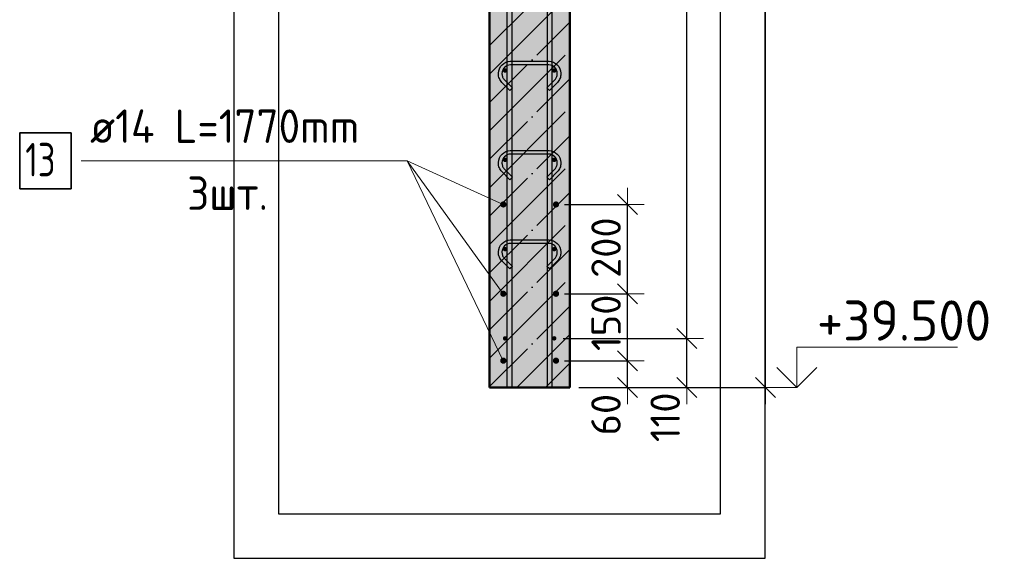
# Model space of a CAD drawing. Header units: millimetres. Extents: x 10987 to 63485, y -5166 to 39219.
# Tile 13 of 43: x 22496 to 24701, y 1241 to 2448. Entities that reach past the tile are written whole.
import ezdxf

# ---------------------------------------------------------------- set-up
doc = ezdxf.new("R2010")
doc.units = ezdxf.units.MM
doc.header["$PDMODE"] = 65
doc.linetypes.add('______11', pattern=[150, 120, -15, 0, -15])
doc.linetypes.add('______5', pattern=[330, 240, -30, 30, -30])
for name, color, linetype, lineweight in [('Standard', 7, 'Continuous', 25), ('Арм.стержн. вертикальными 1', 22, 'Continuous', 35), ('Арм.стержн.горизонт. 1', 180, 'Continuous', 35), ('Арм.стержн.горизонт. 2', 202, 'Continuous', 35), ('Высотная отметка (окна)', 7, 'Continuous', 13), ('Высотная отметки_ общее', 7, 'Continuous', 13), ('Размерная линия_ общее', 7, 'Continuous', 13)]:
    doc.layers.add(name, color=color, linetype=linetype, lineweight=lineweight)
doc.layers.add('Арм.стержн.Стяжки', color=7, linetype='Continuous', lineweight=35, true_color=0x501e0f)
doc.styles.add('ISOCPEUR', font='ISOCPEUR')
doc.dimstyles.new('DIMSTYLE_3', dxfattribs={"dimtxt": 66, "dimasz": 75, "dimexe": 0, "dimexo": 0, "dimgap": 33, "dimtad": 2, "dimdec": 0, "dimrnd": 5, "dimzin": 12, "dimdsep": 46, "dimtxsty": 'ISOCPEUR', "dimblk1": 'ALL_ML_STRICH', "dimblk2": 'ALL_ML_STRICH', "dimsah": 1, "dimcen": 0, "dimclrd": 7, "dimclre": 256, "dimclrt": 7, "dimadec": 0, "dimazin": 0, "dimtfac": 1, "dimtdec": 0, "dimtix": 1, "dimtmove": 2, "dimatfit": 3, "dimfxl": 0, "dimtvp": 1.2, "dimtzin": 0, "dimlwd": 0, "dimlwe": -3, "dimarcsym": 0})
doc.dimstyles.new('DIMSTYLE_6', dxfattribs={"dimtxt": 66, "dimasz": 75, "dimexe": 0, "dimexo": 0, "dimgap": 33, "dimtad": 2, "dimdec": 0, "dimrnd": 5, "dimzin": 12, "dimdsep": 46, "dimtxsty": 'ISOCPEUR', "dimblk1": 'ALL_ML_STRICH', "dimblk2": 'ALL_ML_STRICH', "dimsah": 1, "dimcen": 0, "dimclrd": 7, "dimclre": 256, "dimclrt": 7, "dimadec": 0, "dimazin": 0, "dimtfac": 1, "dimtdec": 0, "dimtix": 1, "dimtmove": 2, "dimatfit": 3, "dimfxl": 0, "dimtzin": 0, "dimlwd": 0, "dimlwe": -3, "dimarcsym": 0})

# ---------------------------------------------------------------- blocks, each defined once
blk = doc.blocks.new('ALL_ML_STRICH')
at = {"color": 0, "linetype": 'ByBlock', "lineweight": -2}
for p, q in [((-0.3, -0.3), (0.3, 0.3)), ((0, -0.5), (0, 0.5)), ((-1, 0), (0.5, 0))]:
    blk.add_line(p, q, dxfattribs=at)
blk = doc.blocks.new('*D46')
at = {"layer": 'DEFPOINTS', "color": 7, "linetype": 'Continuous', "lineweight": 13, "transparency": 33554687}
for p in [(23695.6, 1683.8), (23727.6, 1623.8), (23856.8, 1623.8)]:
    blk.add_point(p, dxfattribs=at)
at = {"layer": 'Размерная линия_ общее', "color": 253, "linetype": 'Continuous', "lineweight": -2, "true_color": 0xa0a0a0, "transparency": 33554687}
for p, q in [((23715.6, 1683.8), (23856.8, 1683.8)), ((23747.6, 1623.8), (23856.8, 1623.8))]:
    blk.add_line(p, q, dxfattribs=at)
at = {"layer": 'Размерная линия_ общее', "color": 7, "linetype": 'Continuous', "lineweight": -2, "transparency": 33554687}
blk.add_line((23856.8, 1623.8), (23856.8, 1683.8), dxfattribs=at)
at = {"layer": 'Размерная линия_ общее', "color": 7, "linetype": 'Continuous', "lineweight": 13, "transparency": 33554687, "xscale": 75, "yscale": 75, "zscale": 75}
for p, rotation in [((23856.8, 1683.8), 90), ((23856.8, 1623.8), 270)]:
    blk.add_blockref('ALL_ML_STRICH', p, dxfattribs=dict(at, rotation=rotation))
at = {"layer": 'Размерная линия_ общее', "color": 7, "linetype": 'Continuous', "lineweight": 13, "transparency": 33554687, "insert": (23808.5, 1563), "char_height": 66, "width": 132, "attachment_point": 5, "rotation": 90, "style": 'ISOCPEUR'}
blk.add_mtext('\\A1;{60}', dxfattribs=at)
blk = doc.blocks.new('*D47')
at = {"layer": 'DEFPOINTS', "color": 7, "linetype": 'Continuous', "lineweight": 13, "transparency": 33554687}
for p in [(23695.6, 1833.8), (23695.6, 1683.8), (23856.8, 1683.8)]:
    blk.add_point(p, dxfattribs=at)
at = {"layer": 'Размерная линия_ общее', "color": 253, "linetype": 'Continuous', "lineweight": -2, "true_color": 0xa0a0a0, "transparency": 33554687}
for p, q in [((23715.6, 1833.8), (23856.8, 1833.8)), ((23715.6, 1683.8), (23856.8, 1683.8))]:
    blk.add_line(p, q, dxfattribs=at)
at = {"layer": 'Размерная линия_ общее', "color": 7, "linetype": 'Continuous', "lineweight": -2, "transparency": 33554687}
blk.add_line((23856.8, 1683.8), (23856.8, 1833.8), dxfattribs=at)
at = {"layer": 'Размерная линия_ общее', "color": 7, "linetype": 'Continuous', "lineweight": 13, "transparency": 33554687, "xscale": 75, "yscale": 75, "zscale": 75}
for p, rotation in [((23856.8, 1833.8), 90), ((23856.8, 1683.8), 270)]:
    blk.add_blockref('ALL_ML_STRICH', p, dxfattribs=dict(at, rotation=rotation))
at = {"layer": 'Размерная линия_ общее', "color": 7, "linetype": 'Continuous', "lineweight": 13, "transparency": 33554687, "insert": (23808.8, 1768.7), "char_height": 66, "width": 198, "attachment_point": 5, "rotation": 90, "style": 'ISOCPEUR'}
blk.add_mtext('\\A1;{150}', dxfattribs=at)
blk = doc.blocks.new('*D48')
at = {"layer": 'DEFPOINTS', "color": 7, "linetype": 'Continuous', "lineweight": 13, "transparency": 33554687}
for p in [(23695.6, 2033.8), (23695.6, 1833.8), (23856.8, 1833.8)]:
    blk.add_point(p, dxfattribs=at)
at = {"layer": 'Размерная линия_ общее', "color": 253, "linetype": 'Continuous', "lineweight": -2, "true_color": 0xa0a0a0, "transparency": 33554687}
for p, q in [((23715.6, 2033.8), (23856.8, 2033.8)), ((23715.6, 1833.8), (23856.8, 1833.8))]:
    blk.add_line(p, q, dxfattribs=at)
at = {"layer": 'Размерная линия_ общее', "color": 7, "linetype": 'Continuous', "lineweight": -2, "transparency": 33554687}
blk.add_line((23856.8, 1833.8), (23856.8, 2033.8), dxfattribs=at)
at = {"layer": 'Размерная линия_ общее', "color": 7, "linetype": 'Continuous', "lineweight": 13, "transparency": 33554687, "xscale": 75, "yscale": 75, "zscale": 75}
for p, rotation in [((23856.8, 2033.8), 90), ((23856.8, 1833.8), 270)]:
    blk.add_blockref('ALL_ML_STRICH', p, dxfattribs=dict(at, rotation=rotation))
at = {"layer": 'Размерная линия_ общее', "color": 7, "linetype": 'Continuous', "lineweight": 13, "transparency": 33554687, "insert": (23808.8, 1937.1), "char_height": 66, "width": 198, "attachment_point": 5, "rotation": 90, "style": 'ISOCPEUR'}
blk.add_mtext('\\A1;{200}', dxfattribs=at)
blk = doc.blocks.new('*D242')
at = {"layer": 'DEFPOINTS', "color": 7, "linetype": 'Continuous', "lineweight": 13, "transparency": 33554687}
for p in [(23692.6, 1733.8), (23727.6, 1623.8), (23989.6, 1623.8)]:
    blk.add_point(p, dxfattribs=at)
at = {"layer": 'Размерная линия_ общее', "color": 253, "linetype": 'Continuous', "lineweight": -2, "true_color": 0xa0a0a0, "transparency": 33554687}
for p, q in [((23712.6, 1733.8), (23989.6, 1733.8)), ((23747.6, 1623.8), (23989.6, 1623.8))]:
    blk.add_line(p, q, dxfattribs=at)
at = {"layer": 'Размерная линия_ общее', "color": 7, "linetype": 'Continuous', "lineweight": -2, "transparency": 33554687}
blk.add_line((23989.6, 1623.8), (23989.6, 1733.8), dxfattribs=at)
at = {"layer": 'Размерная линия_ общее', "color": 7, "linetype": 'Continuous', "lineweight": 13, "transparency": 33554687, "xscale": 75, "yscale": 75, "zscale": 75}
for p, rotation in [((23989.6, 1733.8), 90), ((23989.6, 1623.8), 270)]:
    blk.add_blockref('ALL_ML_STRICH', p, dxfattribs=dict(at, rotation=rotation))
at = {"layer": 'Размерная линия_ общее', "color": 7, "linetype": 'Continuous', "lineweight": 13, "transparency": 33554687, "insert": (23941.2, 1557), "char_height": 66, "width": 198, "attachment_point": 5, "rotation": 90, "style": 'ISOCPEUR'}
blk.add_mtext('\\A1;{110}', dxfattribs=at)
blk = doc.blocks.new('*D243')
at = {"layer": 'DEFPOINTS', "color": 7, "linetype": 'Continuous', "lineweight": 13, "transparency": 33554687}
for p in [(23692.6, 5933.8), (23692.6, 1733.8), (23989.6, 1733.8)]:
    blk.add_point(p, dxfattribs=at)
at = {"layer": 'Размерная линия_ общее', "color": 253, "linetype": 'Continuous', "lineweight": -2, "true_color": 0xa0a0a0, "transparency": 33554687}
for p, q in [((23712.6, 5933.8), (23989.6, 5933.8)), ((23712.6, 1733.8), (23989.6, 1733.8))]:
    blk.add_line(p, q, dxfattribs=at)
at = {"layer": 'Размерная линия_ общее', "color": 7, "linetype": 'Continuous', "lineweight": -2, "transparency": 33554687}
blk.add_line((23989.6, 1733.8), (23989.6, 5933.8), dxfattribs=at)
at = {"layer": 'Размерная линия_ общее', "color": 7, "linetype": 'Continuous', "lineweight": 13, "transparency": 33554687, "xscale": 75, "yscale": 75, "zscale": 75}
for p, rotation in [((23989.6, 5933.8), 90), ((23989.6, 1733.8), 270)]:
    blk.add_blockref('ALL_ML_STRICH', p, dxfattribs=dict(at, rotation=rotation))
at = {"layer": 'Размерная линия_ общее', "color": 7, "linetype": 'Continuous', "lineweight": 13, "transparency": 33554687, "insert": (23908.6, 3608.8), "char_height": 66, "width": 3.3, "attachment_point": 1, "rotation": 90, "line_spacing_factor": 0.60241, "style": 'ISOCPEUR'}
blk.add_mtext('\\W0.91;21х200=4200', dxfattribs=at)
blk = doc.blocks.new('*D245')
at = {"layer": 'DEFPOINTS', "color": 7, "linetype": 'Continuous', "lineweight": 13, "transparency": 33554687}
for p in [(24039.9, 6023.8), (23727.6, 1623.8), (24166, 1623.8)]:
    blk.add_point(p, dxfattribs=at)
at = {"layer": 'Размерная линия_ общее', "color": 253, "linetype": 'Continuous', "lineweight": -2, "true_color": 0xa0a0a0, "transparency": 33554687}
for p, q in [((24059.9, 6023.8), (24166, 6023.8)), ((23747.6, 1623.8), (24166, 1623.8))]:
    blk.add_line(p, q, dxfattribs=at)
at = {"layer": 'Размерная линия_ общее', "color": 7, "linetype": 'Continuous', "lineweight": -2, "transparency": 33554687}
blk.add_line((24166, 1623.8), (24166, 6023.8), dxfattribs=at)
at = {"layer": 'Размерная линия_ общее', "color": 7, "linetype": 'Continuous', "lineweight": 13, "transparency": 33554687, "xscale": 75, "yscale": 75, "zscale": 75}
for p, rotation in [((24166, 6023.8), 90), ((24166, 1623.8), 270)]:
    blk.add_blockref('ALL_ML_STRICH', p, dxfattribs=dict(at, rotation=rotation))
at = {"layer": 'Размерная линия_ общее', "color": 7, "linetype": 'Continuous', "lineweight": 13, "transparency": 33554687, "insert": (24118, 3820.5), "char_height": 66, "width": 264, "attachment_point": 5, "rotation": 90, "style": 'ISOCPEUR'}
blk.add_mtext('\\A1;{4400}', dxfattribs=at)
blk = doc.blocks.new('COMPLEX_ELEVATIONDIM_5')
at = {"layer": 'Высотная отметки_ общее', "color": 7, "linetype": 'Continuous', "lineweight": 13, "transparency": 33554687}
for p, q in [((24236, 1623.8), (24236, 1713.8)), ((24236, 1713.8), (24596, 1713.8)), ((24236, 1623.8), (24191, 1668.8)), ((24236, 1623.8), (24281, 1668.8)), ((24236, 1623.8), (24236, 1623.8)), ((24236, 1623.8), (24236, 1623.8)), ((24236, 1623.8), (24236, 1623.8)), ((24236, 1623.8), (24236, 1623.8))]:
    blk.add_line(p, q, dxfattribs=at)
blk.add_lwpolyline([(24236, 1623.8), (24176, 1623.8), (24176, 1623.8), (24129.9, 1623.8)], dxfattribs=at)
at = {"layer": 'Высотная отметки_ общее', "color": 7, "linetype": 'Continuous', "lineweight": 13, "transparency": 33554687, "insert": (24281, 1728.8), "char_height": 90, "width": 447.716, "attachment_point": 7, "style": 'ISOCPEUR'}
blk.add_mtext('\\W0.96;+39.500', dxfattribs=at)

msp = doc.modelspace()

# ---------------------------------------------------------------- hatches: boundary and pattern name
at = {"layer": 'Standard', "linetype": 'Continuous', "lineweight": -3, "transparency": 33554687}
msp.add_hatch(color=7, dxfattribs=at).paths.add_polyline_path([(23727.6, 1623.8), (23727.6, 6023.8), (23547.6, 6023.8), (23547.6, 1623.8)])
at = {"layer": 'Арм.стержн.горизонт. 1', "linetype": 'Continuous', "lineweight": 50, "transparency": 33554687}
for points in [[(23587.6, 2333.8), (23587.3, 2335.7), (23586.2, 2337.4), (23584.6, 2338.4), (23582.6, 2338.8), (23580.7, 2338.4), (23579.1, 2337.4), (23578, 2335.7), (23577.6, 2333.8), (23578, 2331.9), (23579.1, 2330.3), (23580.7, 2329.2), (23582.6, 2328.8), (23584.6, 2329.2), (23586.2, 2330.3), (23587.3, 2331.9)], [(23697.6, 2333.8), (23697.3, 2335.7), (23696.2, 2337.4), (23694.6, 2338.4), (23692.6, 2338.8), (23690.7, 2338.4), (23689.1, 2337.4), (23688, 2335.7), (23687.6, 2333.8), (23688, 2331.9), (23689.1, 2330.3), (23690.7, 2329.2), (23692.6, 2328.8), (23694.6, 2329.2), (23696.2, 2330.3), (23697.3, 2331.9)], [(23587.6, 2133.8), (23587.3, 2135.7), (23586.2, 2137.4), (23584.6, 2138.4), (23582.6, 2138.8), (23580.7, 2138.4), (23579.1, 2137.4), (23578, 2135.7), (23577.6, 2133.8), (23578, 2131.9), (23579.1, 2130.3), (23580.7, 2129.2), (23582.6, 2128.8), (23584.6, 2129.2), (23586.2, 2130.3), (23587.3, 2131.9)], [(23697.6, 2133.8), (23697.3, 2135.7), (23696.2, 2137.4), (23694.6, 2138.4), (23692.6, 2138.8), (23690.7, 2138.4), (23689.1, 2137.4), (23688, 2135.7), (23687.6, 2133.8), (23688, 2131.9), (23689.1, 2130.3), (23690.7, 2129.2), (23692.6, 2128.8), (23694.6, 2129.2), (23696.2, 2130.3), (23697.3, 2131.9)], [(23587.6, 1933.8), (23587.3, 1935.7), (23586.2, 1937.4), (23584.6, 1938.4), (23582.6, 1938.8), (23580.7, 1938.4), (23579.1, 1937.4), (23578, 1935.7), (23577.6, 1933.8), (23578, 1931.9), (23579.1, 1930.3), (23580.7, 1929.2), (23582.6, 1928.8), (23584.6, 1929.2), (23586.2, 1930.3), (23587.3, 1931.9)], [(23697.6, 1933.8), (23697.3, 1935.7), (23696.2, 1937.4), (23694.6, 1938.4), (23692.6, 1938.8), (23690.7, 1938.4), (23689.1, 1937.4), (23688, 1935.7), (23687.6, 1933.8), (23688, 1931.9), (23689.1, 1930.3), (23690.7, 1929.2), (23692.6, 1928.8), (23694.6, 1929.2), (23696.2, 1930.3), (23697.3, 1931.9)], [(23587.6, 1733.8), (23587.3, 1735.7), (23586.2, 1737.4), (23584.6, 1738.4), (23582.6, 1738.8), (23580.7, 1738.4), (23579.1, 1737.4), (23578, 1735.7), (23577.6, 1733.8), (23578, 1731.9), (23579.1, 1730.3), (23580.7, 1729.2), (23582.6, 1728.8), (23584.6, 1729.2), (23586.2, 1730.3), (23587.3, 1731.9)], [(23697.6, 1733.8), (23697.3, 1735.7), (23696.2, 1737.4), (23694.6, 1738.4), (23692.6, 1738.8), (23690.7, 1738.4), (23689.1, 1737.4), (23688, 1735.7), (23687.6, 1733.8), (23688, 1731.9), (23689.1, 1730.3), (23690.7, 1729.2), (23692.6, 1728.8), (23694.6, 1729.2), (23696.2, 1730.3), (23697.3, 1731.9)]]:
    msp.add_hatch(color=4, dxfattribs=at).paths.add_polyline_path(points)
at = {"layer": 'Арм.стержн.горизонт. 2', "linetype": 'Continuous', "lineweight": 50, "transparency": 33554687}
for points in [[(23585.6, 2033.8), (23585.1, 2036.5), (23583.6, 2038.8), (23581.3, 2040.3), (23578.6, 2040.8), (23576, 2040.3), (23573.7, 2038.8), (23572.2, 2036.5), (23571.6, 2033.8), (23572.2, 2031.1), (23573.7, 2028.9), (23576, 2027.4), (23578.6, 2026.8), (23581.3, 2027.4), (23583.6, 2028.9), (23585.1, 2031.1)], [(23703.6, 2033.8), (23703.1, 2036.5), (23701.6, 2038.8), (23699.3, 2040.3), (23696.6, 2040.8), (23694, 2040.3), (23691.7, 2038.8), (23690.2, 2036.5), (23689.6, 2033.8), (23690.2, 2031.1), (23691.7, 2028.9), (23694, 2027.4), (23696.6, 2026.8), (23699.3, 2027.4), (23701.6, 2028.9), (23703.1, 2031.1)], [(23585.6, 1833.8), (23585.1, 1836.5), (23583.6, 1838.8), (23581.3, 1840.3), (23578.6, 1840.8), (23576, 1840.3), (23573.7, 1838.8), (23572.2, 1836.5), (23571.6, 1833.8), (23572.2, 1831.1), (23573.7, 1828.9), (23576, 1827.4), (23578.6, 1826.8), (23581.3, 1827.4), (23583.6, 1828.9), (23585.1, 1831.1)], [(23703.6, 1833.8), (23703.1, 1836.5), (23701.6, 1838.8), (23699.3, 1840.3), (23696.6, 1840.8), (23694, 1840.3), (23691.7, 1838.8), (23690.2, 1836.5), (23689.6, 1833.8), (23690.2, 1831.1), (23691.7, 1828.9), (23694, 1827.4), (23696.6, 1826.8), (23699.3, 1827.4), (23701.6, 1828.9), (23703.1, 1831.1)], [(23585.6, 1683.8), (23585.1, 1686.5), (23583.6, 1688.8), (23581.3, 1690.3), (23578.6, 1690.8), (23576, 1690.3), (23573.7, 1688.8), (23572.2, 1686.5), (23571.6, 1683.8), (23572.2, 1681.1), (23573.7, 1678.9), (23576, 1677.4), (23578.6, 1676.8), (23581.3, 1677.4), (23583.6, 1678.9), (23585.1, 1681.1)], [(23703.6, 1683.8), (23703.1, 1686.5), (23701.6, 1688.8), (23699.3, 1690.3), (23696.6, 1690.8), (23694, 1690.3), (23691.7, 1688.8), (23690.2, 1686.5), (23689.6, 1683.8), (23690.2, 1681.1), (23691.7, 1678.9), (23694, 1677.4), (23696.6, 1676.8), (23699.3, 1677.4), (23701.6, 1678.9), (23703.1, 1681.1)]]:
    msp.add_hatch(color=7, dxfattribs=at).paths.add_polyline_path(points)

# ---------------------------------------------------------------- linework, layer by layer
at = {"layer": 'Standard', "color": 52, "linetype": 'Continuous', "lineweight": -3, "transparency": 33554687}
for p, q in [((23075.5, 6317.7), (23075.5, 1341.1)), ((23075.5, 6317.7), (23075.5, 1341.1)), ((24065.1, 1341.1), (24065.1, 6317.7)), ((24065.1, 1341.1), (24065.1, 6317.7)), ((23075.5, 1341.1), (24065.1, 1341.1)), ((23075.5, 1341.1), (24065.1, 1341.1))]:
    msp.add_line(p, q, dxfattribs=at)
at = {"layer": 'Standard', "color": 7, "linetype": 'Continuous', "lineweight": 50, "transparency": 33554687}
for p, q in [((23547.6, 6023.8), (23547.6, 1623.8)), ((23727.6, 1623.8), (23727.6, 6023.8)), ((23547.6, 1623.8), (23727.6, 1623.8))]:
    msp.add_line(p, q, dxfattribs=at)
at = {"layer": 'Standard', "color": 7, "linetype": '______11', "lineweight": -3, "transparency": 33554687}
for p, q in [((23547.6, 2389.6), (23727.6, 2569.6)), ((23547.6, 2262.3), (23727.6, 2442.3)), ((23547.6, 2135), (23727.6, 2315)), ((23547.6, 2007.8), (23727.6, 2187.8)), ((23547.6, 1880.5), (23727.6, 2060.5)), ((23547.6, 1753.2), (23727.6, 1933.2)), ((23547.6, 1625.9), (23727.6, 1805.9)), ((23672.8, 1623.8), (23727.6, 1678.6))]:
    msp.add_line(p, q, dxfattribs=at)
at = {"layer": 'Standard', "color": 7, "linetype": '______5', "lineweight": -3, "transparency": 33554687}
for p, q in [((23547.6, 2325.9), (23727.6, 2505.9)), ((23547.6, 2198.7), (23727.6, 2378.7)), ((23547.6, 2071.4), (23727.6, 2251.4)), ((23547.6, 1944.1), (23727.6, 2124.1)), ((23547.6, 1816.8), (23727.6, 1996.8)), ((23547.6, 1689.6), (23727.6, 1869.6)), ((23609.2, 1623.8), (23727.6, 1742.3))]:
    msp.add_line(p, q, dxfattribs=at)
at = {"layer": 'Standard', "color": 7, "linetype": 'Continuous', "lineweight": 25, "transparency": 33554687}
msp.add_lwpolyline([(22975.5, 1241.1), (24165.1, 1241.1), (24165.1, 6417.7), (22975.5, 6417.7), (22975.5, 1241.1)], dxfattribs=at)
at = {"layer": 'Арм.стержн. вертикальными 1', "color": 4, "linetype": 'Continuous', "lineweight": 25, "transparency": 33554687}
for points in [[(23587.6, 1623.8), (23587.6, 6144.8), (23587, 6149.3), (23585.5, 6153.9), (23583.2, 6158.1), (23580.3, 6161.5), (23576.9, 6164.3), (23572.7, 6166.7), (23568.1, 6168.2), (23563.6, 6168.8), (23287.6, 6168.8), (23287.6, 6178.8), (23564.3, 6178.8), (23570.4, 6178), (23576.7, 6175.9), (23582.6, 6172.6), (23587.4, 6168.6), (23591.4, 6163.8), (23594.7, 6157.9), (23596.8, 6151.6), (23597.6, 6145.5), (23597.6, 1623.8), (23587.6, 1623.8)], [(23587.6, 1623.8), (23587.6, 6144.8), (23587, 6149.3), (23585.5, 6153.9), (23583.2, 6158.1), (23580.3, 6161.5), (23576.9, 6164.3), (23572.7, 6166.7), (23568.1, 6168.2), (23563.6, 6168.8), (23287.6, 6168.8), (23287.6, 6178.8), (23564.3, 6178.8), (23570.4, 6178), (23576.7, 6175.9), (23582.6, 6172.6), (23587.4, 6168.6), (23591.4, 6163.8), (23594.7, 6157.9), (23596.8, 6151.6), (23597.6, 6145.5), (23597.6, 1623.8), (23587.6, 1623.8)], [(23677.6, 1623.8), (23677.6, 6145.5), (23678.5, 6151.6), (23680.6, 6157.9), (23683.9, 6163.8), (23687.9, 6168.6), (23692.7, 6172.6), (23698.5, 6175.9), (23704.9, 6178), (23711, 6178.8), (23987.6, 6178.8), (23987.6, 6168.8), (23711.7, 6168.8), (23707.2, 6168.2), (23702.6, 6166.7), (23698.4, 6164.3), (23695, 6161.5), (23692.1, 6158.1), (23689.8, 6153.9), (23688.3, 6149.3), (23687.6, 6144.8), (23687.6, 1623.8), (23677.6, 1623.8)], [(23677.6, 1623.8), (23677.6, 6145.5), (23678.5, 6151.6), (23680.6, 6157.9), (23683.9, 6163.8), (23687.9, 6168.6), (23692.7, 6172.6), (23698.5, 6175.9), (23704.9, 6178), (23711, 6178.8), (23987.6, 6178.8), (23987.6, 6168.8), (23711.7, 6168.8), (23707.2, 6168.2), (23702.6, 6166.7), (23698.4, 6164.3), (23695, 6161.5), (23692.1, 6158.1), (23689.8, 6153.9), (23688.3, 6149.3), (23687.6, 6144.8), (23687.6, 1623.8), (23677.6, 1623.8)]]:
    msp.add_lwpolyline(points, dxfattribs=at)
at = {"layer": 'Арм.стержн.горизонт. 1', "color": 52, "linetype": 'Continuous', "lineweight": 50, "transparency": 33554687}
for p, q in [((23547.6, 1623.8), (23547.6, 1623.8)), ((23727.6, 1623.8), (23727.6, 1623.8))]:
    msp.add_line(p, q, dxfattribs=at)
at = {"layer": 'Арм.стержн.горизонт. 2', "color": 7, "linetype": 'Continuous', "lineweight": 13, "transparency": 33554687}
for p, q in [((22633.2, 2131.7), (23363.2, 2131.7)), ((23363.2, 2131.7), (23578.6, 2033.8))]:
    msp.add_line(p, q, dxfattribs=at)
at = {"layer": 'Арм.стержн.горизонт. 2', "color": 7, "linetype": 'Continuous', "lineweight": 35, "transparency": 33554687}
msp.add_lwpolyline([(22495.7, 2069.2), (22610.7, 2069.2), (22610.7, 2194.2), (22495.7, 2194.2), (22495.7, 2069.2)], dxfattribs=at)
at = {"layer": 'Арм.стержн.Стяжки', "color": 40, "linetype": 'Continuous', "lineweight": 25, "transparency": 33554687}
for points in [[(23593.4, 2289.3), (23575.4, 2307.4), (23573.7, 2309.3), (23572.2, 2311.4), (23570.9, 2313.6), (23569.8, 2316), (23568.9, 2318.4), (23568.2, 2320.9), (23567.8, 2323.5), (23567.6, 2326), (23567.6, 2328), (23568.3, 2332.9), (23570, 2338), (23572.6, 2342.6), (23575.8, 2346.5), (23579.7, 2349.7), (23584.4, 2352.3), (23589.4, 2354), (23594.3, 2354.7), (23681, 2354.7), (23685.8, 2354), (23690.9, 2352.3), (23695.6, 2349.7), (23699.4, 2346.5), (23702.7, 2342.6), (23705.3, 2338), (23707, 2332.9), (23707.6, 2328), (23707.6, 2326), (23707.5, 2323.5), (23707, 2320.9), (23706.4, 2318.4), (23705.5, 2316), (23704.4, 2313.6), (23703.1, 2311.4), (23701.6, 2309.3), (23699.9, 2307.4), (23681.8, 2289.3), (23676.2, 2295), (23694.1, 2312.8), (23695.3, 2314.2), (23696.4, 2315.8), (23697.3, 2317.4), (23698.1, 2319), (23698.7, 2320.8), (23699.2, 2322.6), (23699.5, 2324.4), (23699.6, 2326.3), (23699.6, 2327.5), (23699.1, 2331.1), (23697.9, 2334.7), (23696, 2338.1), (23693.8, 2340.8), (23691, 2343.1), (23687.7, 2345), (23684, 2346.2), (23680.4, 2346.7), (23594.9, 2346.7), (23591.3, 2346.2), (23587.6, 2345), (23584.2, 2343.1), (23581.5, 2340.8), (23579.2, 2338.1), (23577.3, 2334.7), (23576.1, 2331.1), (23575.6, 2327.5), (23575.6, 2326.3), (23575.8, 2324.4), (23576.1, 2322.6), (23576.5, 2320.8), (23577.2, 2319), (23577.9, 2317.4), (23578.9, 2315.8), (23580, 2314.2), (23581.2, 2312.8), (23599.1, 2295), (23593.4, 2289.3)], [(23593.4, 2089.3), (23575.4, 2107.4), (23573.7, 2109.3), (23572.2, 2111.4), (23570.9, 2113.6), (23569.8, 2116), (23568.9, 2118.4), (23568.2, 2120.9), (23567.8, 2123.5), (23567.6, 2126), (23567.6, 2128), (23568.3, 2132.9), (23570, 2138), (23572.6, 2142.6), (23575.8, 2146.5), (23579.7, 2149.7), (23584.4, 2152.3), (23589.4, 2154), (23594.3, 2154.7), (23681, 2154.7), (23685.8, 2154), (23690.9, 2152.3), (23695.6, 2149.7), (23699.4, 2146.5), (23702.7, 2142.6), (23705.3, 2138), (23707, 2132.9), (23707.6, 2128), (23707.6, 2126), (23707.5, 2123.5), (23707, 2120.9), (23706.4, 2118.4), (23705.5, 2116), (23704.4, 2113.6), (23703.1, 2111.4), (23701.6, 2109.3), (23699.9, 2107.4), (23681.8, 2089.3), (23676.2, 2095), (23694.1, 2112.8), (23695.3, 2114.2), (23696.4, 2115.8), (23697.3, 2117.4), (23698.1, 2119), (23698.7, 2120.8), (23699.2, 2122.6), (23699.5, 2124.4), (23699.6, 2126.3), (23699.6, 2127.5), (23699.1, 2131.1), (23697.9, 2134.7), (23696, 2138.1), (23693.8, 2140.8), (23691, 2143.1), (23687.7, 2145), (23684, 2146.2), (23680.4, 2146.7), (23594.9, 2146.7), (23591.3, 2146.2), (23587.6, 2145), (23584.2, 2143.1), (23581.5, 2140.8), (23579.2, 2138.1), (23577.3, 2134.7), (23576.1, 2131.1), (23575.6, 2127.5), (23575.6, 2126.3), (23575.8, 2124.4), (23576.1, 2122.6), (23576.5, 2120.8), (23577.2, 2119), (23577.9, 2117.4), (23578.9, 2115.8), (23580, 2114.2), (23581.2, 2112.8), (23599.1, 2095), (23593.4, 2089.3)], [(23593.4, 1889.3), (23575.4, 1907.4), (23573.7, 1909.3), (23572.2, 1911.4), (23570.9, 1913.6), (23569.8, 1916), (23568.9, 1918.4), (23568.2, 1920.9), (23567.8, 1923.5), (23567.6, 1926), (23567.6, 1928), (23568.3, 1932.9), (23570, 1938), (23572.6, 1942.6), (23575.8, 1946.5), (23579.7, 1949.7), (23584.4, 1952.3), (23589.4, 1954), (23594.3, 1954.7), (23681, 1954.7), (23685.8, 1954), (23690.9, 1952.3), (23695.6, 1949.7), (23699.4, 1946.5), (23702.7, 1942.6), (23705.3, 1938), (23707, 1932.9), (23707.6, 1928), (23707.6, 1926), (23707.5, 1923.5), (23707, 1920.9), (23706.4, 1918.4), (23705.5, 1916), (23704.4, 1913.6), (23703.1, 1911.4), (23701.6, 1909.3), (23699.9, 1907.4), (23681.8, 1889.3), (23676.2, 1895), (23694.1, 1912.8), (23695.3, 1914.2), (23696.4, 1915.8), (23697.3, 1917.4), (23698.1, 1919), (23698.7, 1920.8), (23699.2, 1922.6), (23699.5, 1924.4), (23699.6, 1926.3), (23699.6, 1927.5), (23699.1, 1931.1), (23697.9, 1934.7), (23696, 1938.1), (23693.8, 1940.8), (23691, 1943.1), (23687.7, 1945), (23684, 1946.2), (23680.4, 1946.7), (23594.9, 1946.7), (23591.3, 1946.2), (23587.6, 1945), (23584.2, 1943.1), (23581.5, 1940.8), (23579.2, 1938.1), (23577.3, 1934.7), (23576.1, 1931.1), (23575.6, 1927.5), (23575.6, 1926.3), (23575.8, 1924.4), (23576.1, 1922.6), (23576.5, 1920.8), (23577.2, 1919), (23577.9, 1917.4), (23578.9, 1915.8), (23580, 1914.2), (23581.2, 1912.8), (23599.1, 1895), (23593.4, 1889.3)]]:
    msp.add_lwpolyline(points, dxfattribs=at)
at = {"layer": 'Высотная отметка (окна)', "color": 7, "linetype": 'Continuous', "lineweight": 13, "transparency": 33554687}
for p in [(23578.6, 1833.8), (23578.6, 1683.8)]:
    msp.add_line(p, (23363.2, 2131.7), dxfattribs=at)

# ---------------------------------------------------------------- block references
at = {"layer": 'Высотная отметки_ общее', "color": 7, "linetype": 'Continuous', "lineweight": 13, "transparency": 33554687}
msp.add_blockref('COMPLEX_ELEVATIONDIM_5', (0, 0), dxfattribs=at)

# ---------------------------------------------------------------- texts
at = {"layer": 'Арм.стержн.горизонт. 2', "color": 7, "linetype": 'Continuous', "lineweight": 25, "transparency": 33554687, "char_height": 75, "attachment_point": 7, "style": 'ISOCPEUR'}
for s, insert, width in [('\\W0.94;ø14 L=1770mm ', (22653.2, 2171.7), 724.941), ('\\W0.75;13', (22508.2, 2096.7), 118.07), ('\\W0.94;3шт. ', (22870.7, 2021.7), 290.322)]:
    msp.add_mtext(s, dxfattribs=dict(at, insert=insert, width=width))

# ---------------------------------------------------------------- dimensions: what is measured, and where the dimension line sits
at = {"layer": 'Размерная линия_ общее', "color": 7, "linetype": 'Continuous', "lineweight": 13, "transparency": 33554687}
for base, p1, p2, dimstyle, picture, middle in [((24166, 6023.8), (23747.6, 1623.8), (24059.9, 6023.8), 'DIMSTYLE_6', '*D245', (24118, 3820.5)), ((23856.8, 2033.8), (23715.6, 1833.8), (23715.6, 2033.8), 'DIMSTYLE_6', '*D48', (23808.8, 1937.1)), ((23856.8, 1833.8), (23715.6, 1683.8), (23715.6, 1833.8), 'DIMSTYLE_3', '*D47', (23808.8, 1768.7)), ((23989.6, 1733.8), (23747.6, 1623.8), (23712.6, 1733.8), 'DIMSTYLE_3', '*D242', (23941.2, 1557)), ((23856.8, 1683.8), (23747.6, 1623.8), (23715.6, 1683.8), 'DIMSTYLE_3', '*D46', (23808.5, 1563))]:
    dim = msp.add_linear_dim(base=base, p1=p1, p2=p2, angle=90, dimstyle=dimstyle, override={"dimpost": '<>', "dimclrd": 7, "dimclre": 253, "dimclrt": 7, "dimlwd": 0, "dimlwe": 65533}, dxfattribs=at)
    dim.commit()
    dim.dimension.update_dxf_attribs({"geometry": picture, "text_midpoint": middle, "dimtype": 160})
dim = msp.add_linear_dim(base=(23989.6, 5933.8), p1=(23712.6, 1733.8), p2=(23712.6, 5933.8), angle=90, text='\\W0.91;21х200=4200', dimstyle='DIMSTYLE_6', override={"dimpost": '<>', "dimclrd": 7, "dimclre": 253, "dimclrt": 7, "dimlwd": 0, "dimlwe": 65533}, dxfattribs=at)
dim.commit()
dim.dimension.update_dxf_attribs({"geometry": '*D243', "text_midpoint": (23956.6, 3833.8), "dimtype": 160})

doc.saveas('drawing.dxf')
